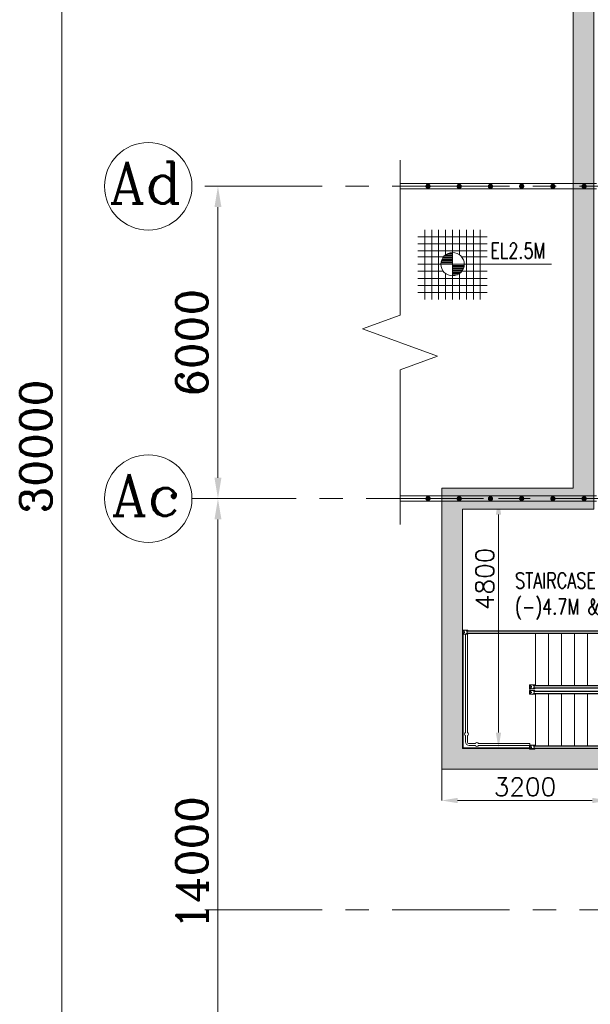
# Model space of a CAD drawing. Header units: inches. Extents: x 0 to 1545919, y 0 to 23143738.
# Tile 163 of 197: x 217357 to 228324, y 76193 to 95109. Entities that reach past the tile are written whole.
import ezdxf

# ---------------------------------------------------------------- set-up
doc = ezdxf.new("R2010")
doc.units = ezdxf.units.IN
doc.header["$LTSCALE"] = 1800
doc.header["$MEASUREMENT"] = 0
doc.linetypes.add('CENTER', pattern=[2, 1.25, -0.25, 0.25, -0.25])
doc.linetypes.add('HIDDEN', pattern=[0.375, 0.25, -0.125])
doc.layers.get('0').update_dxf_attribs({"color": 253, "lineweight": 5})
doc.layers.get('Defpoints').update_dxf_attribs({"lineweight": 18})
for name, color, linetype, lineweight in [('CONCRETE', 145, 'Continuous', 18), ('DIM', 4, 'Continuous', 18), ('GRID', 251, 'CENTER', 18), ('HATCH-1', 252, 'Continuous', 9), ('STAIR', 2, 'Continuous', 18), ('STEEL', 231, 'Continuous', 18), ('TEXT', 3, 'Continuous', 18)]:
    doc.layers.add(name, color=color, linetype=linetype, lineweight=lineweight)
doc.styles.add('ROMANC', font='ROMANC.SHX')
doc.styles.add('ROMANS', font='romans.shx')
doc.styles.get("Standard").update_dxf_attribs({"font": 'arial.ttf'})
doc.dimstyles.new('K2', dxfattribs={"dimtxt": 600, "dimasz": 400, "dimexe": 200, "dimexo": 200, "dimgap": 200, "dimtad": 1, "dimdec": 0, "dimzin": 0, "dimdsep": 46, "dimtxsty": 'ROMANC', "dimcen": 0.09, "dimclrd": 256, "dimclrt": 4, "dimadec": 0, "dimazin": 0, "dimtfac": 1, "dimtdec": 0, "dimtofl": 0, "dimtmove": 1, "dimatfit": 3, "dimfxl": 0.18, "dimtolj": 1, "dimtzin": 0, "dimarcsym": 0})
doc.dimstyles.new('USER175', dxfattribs={"dimscale": 175, "dimtxt": 2, "dimasz": 1.75, "dimexe": 0, "dimexo": 0, "dimgap": 0.5, "dimtad": 1, "dimdec": 0, "dimzin": 0, "dimdsep": 46, "dimtxsty": 'ROMANS', "dimcen": 0, "dimclrd": 4, "dimclre": 4, "dimclrt": 4, "dimadec": 0, "dimazin": 0, "dimtfac": 0.09, "dimtdec": 0, "dimtix": 1, "dimtofl": 0, "dimtmove": 0, "dimatfit": 3, "dimfxl": 1, "dimtolj": 1, "dimtzin": 0, "dimarcsym": 0})

# ---------------------------------------------------------------- blocks, each defined once
blk = doc.blocks.new('*D524')
at = {"layer": 'Defpoints', "color": 0, "transparency": 16777216}
for p in [(-38606, 16000), (-38606, -14000), (-37751, -14000)]:
    blk.add_point(p, dxfattribs=at)
at = {"layer": 'DIM', "color": 0, "lineweight": -2, "transparency": 16777216}
for p, q in [((-38406, 16000), (-37551, 16000)), ((-38406, -14000), (-37551, -14000))]:
    blk.add_line(p, q, dxfattribs=at)
at = {"layer": 'DIM', "lineweight": -2, "transparency": 16777216}
blk.add_line((-37751, 15600), (-37751, -13600), dxfattribs=at)
at = {"layer": 'DIM', "transparency": 16777216}
for points in [[(-37818, 15600), (-37684, 15600), (-37751, 16000)], [(-37818, -13600), (-37684, -13600), (-37751, -14000)]]:
    blk.add_solid(points, dxfattribs=at)
at = {"layer": 'DIM', "color": 4, "transparency": 16777216, "insert": (-38251, 1000), "char_height": 600, "attachment_point": 5, "rotation": 90, "style": 'ROMANC'}
blk.add_mtext('\\A1;30000', dxfattribs=at)
blk = doc.blocks.new('*D525')
at = {"layer": 'Defpoints', "color": 0, "transparency": 16777216}
for p in [(-34100, 0), (-34751, -14000), (-34100, -14000)]:
    blk.add_point(p, dxfattribs=at)
at = {"layer": 'DIM', "color": 0, "lineweight": -2, "transparency": 16777216}
for p, q in [((-34300, 0), (-34951, 0)), ((-34300, -14000), (-34951, -14000))]:
    blk.add_line(p, q, dxfattribs=at)
at = {"layer": 'DIM', "lineweight": -2, "transparency": 16777216}
blk.add_line((-34751, -400), (-34751, -13600), dxfattribs=at)
at = {"layer": 'DIM', "transparency": 16777216}
for points in [[(-34818, -400), (-34684, -400), (-34751, 0)], [(-34818, -13600), (-34684, -13600), (-34751, -14000)]]:
    blk.add_solid(points, dxfattribs=at)
at = {"layer": 'DIM', "color": 4, "transparency": 16777216, "insert": (-35251, -7000), "char_height": 600, "attachment_point": 5, "rotation": 90, "style": 'ROMANC'}
blk.add_mtext('\\A1;14000', dxfattribs=at)
blk = doc.blocks.new('STAIR FROM (-)4.7M & (+)2.2M')
at = {"layer": 'STAIR'}
for p, q in [((77773, 66340), (77773, 67444)), ((75384, 66340), (75384, 66287)), ((75384, 66340), (75384, 66287))]:
    blk.add_line(p, q, dxfattribs=at)
at = {"layer": 'STAIR', "flags": 128}
for points in [[(71790, 67402), (71790, 67381), (71773, 67381), (71773, 67456), (71821, 67456)], [(71790, 67402), (71790, 67381), (71773, 67381), (71773, 67456), (71821, 67456)], [(71773, 65184), (71773, 67381)], [(71773, 65184), (71773, 67381)], [(71783, 67381), (71783, 65194)], [(71783, 67381), (71783, 65194)], [(71824, 67456), (71809, 67454), (71797, 67445), (71789, 67433), (71786, 67418), (71789, 67404), (71797, 67392), (71809, 67383), (71824, 67380)], [(71824, 67456), (71809, 67454), (71797, 67445), (71789, 67433), (71786, 67418), (71789, 67404), (71797, 67392), (71809, 67383), (71824, 67380)], [(71790, 67435), (71790, 67456)], [(71790, 67435), (71790, 67456)], [(71821, 67381), (71790, 67381)], [(71821, 67381), (71790, 67381)], [(71812, 67418), (71809, 67430), (71805, 67418), (71809, 67407), (71812, 67418)], [(71812, 67418), (71809, 67430), (71805, 67418), (71809, 67407), (71812, 67418)], [(71809, 67429), (71809, 67430)], [(71809, 67429), (71809, 67430)], [(71809, 67408), (71809, 67407)], [(71809, 67408), (71809, 67407)], [(71824, 67456), (71838, 67454), (71851, 67445), (71859, 67433), (71862, 67418), (71859, 67404), (71851, 67392), (71838, 67383), (71824, 67380)], [(71824, 67456), (71838, 67454), (71851, 67445), (71859, 67433), (71862, 67418), (71859, 67404), (71851, 67392), (71838, 67383), (71824, 67380)], [(71826, 67456), (71875, 67456), (71875, 67437)], [(71826, 67456), (71875, 67456), (71875, 67437)], [(71875, 67399), (71875, 67381), (71826, 67381)], [(71875, 67399), (71875, 67381), (71826, 67381)], [(71830, 65492), (71830, 67381)], [(71830, 65492), (71830, 67381)], [(77773, 67437), (71856, 67437)], [(77773, 67437), (71856, 67437)], [(71856, 67399), (75318, 67399)], [(71856, 67399), (76674, 67399)], [(71868, 65492), (71868, 67381)], [(71868, 65492), (71868, 67381)], [(71875, 67444), (77773, 67444)], [(71875, 67444), (77773, 67444)], [(77773, 67443), (71875, 67443)], [(77773, 67443), (71875, 67443)], [(71875, 67393), (75318, 67393)], [(71875, 67393), (76674, 67393)], [(76674, 67392), (71875, 67392)], [(75318, 67392), (73068, 67392)], [(73174, 67392), (73174, 66392)], [(73424, 67392), (73424, 66392)], [(73424, 67392), (73424, 66392)], [(73674, 67392), (73674, 66392)], [(73674, 67392), (73674, 66392)], [(73924, 67392), (73924, 66392)], [(73924, 67392), (73924, 66392)], [(74174, 67392), (74174, 66392)], [(74174, 67392), (74174, 66392)], [(74424, 67392), (74424, 66392)], [(74424, 67392), (74424, 66392)], [(74674, 67392), (74674, 66392)], [(74674, 67392), (74674, 66392)], [(74924, 67392), (74924, 66392)], [(74924, 67392), (74924, 66392)], [(75174, 67392), (75174, 66392)], [(75174, 67392), (75174, 66392)], [(75424, 67393), (75424, 66392)], [(75674, 67392), (75674, 66392)], [(75924, 67392), (75924, 66392)], [(76174, 67392), (76174, 66392)], [(76424, 67392), (76424, 66392)], [(76674, 67392), (76674, 66392)], [(73078, 66350), (73078, 66329), (73061, 66329), (73061, 66404), (73110, 66404)], [(73078, 66350), (73078, 66329), (73061, 66329), (73061, 66404), (73110, 66404)], [(73112, 66404), (73098, 66402), (73085, 66393), (73077, 66381), (73074, 66366), (73077, 66352), (73085, 66340), (73098, 66331), (73112, 66328)], [(73112, 66404), (73098, 66402), (73085, 66393), (73077, 66381), (73074, 66366), (73077, 66352), (73085, 66340), (73098, 66331), (73112, 66328)], [(73078, 66383), (73078, 66404)], [(73078, 66383), (73078, 66404)], [(73112, 66404), (73127, 66402), (73139, 66393), (73147, 66381), (73150, 66366), (73147, 66352), (73139, 66340), (73127, 66331), (73112, 66328)], [(73112, 66404), (73127, 66402), (73139, 66393), (73147, 66381), (73150, 66366), (73147, 66352), (73139, 66340), (73127, 66331), (73112, 66328)], [(73115, 66404), (73163, 66404), (73163, 66385)], [(73115, 66404), (73163, 66404), (73163, 66385)], [(73163, 66392), (77773, 66392)], [(73163, 66392), (77773, 66392)], [(73078, 66245), (73078, 66224), (73061, 66224), (73061, 66299), (73110, 66299)], [(73078, 66245), (73078, 66224), (73061, 66224), (73061, 66299), (73110, 66299)], [(73068, 66336), (73068, 66299)], [(73068, 66336), (73068, 66299)], [(73112, 66299), (73098, 66296), (73085, 66288), (73077, 66276), (73074, 66261), (73077, 66247), (73085, 66234), (73098, 66226), (73112, 66223)], [(73112, 66299), (73098, 66296), (73085, 66288), (73077, 66276), (73074, 66261), (73077, 66247), (73085, 66234), (73098, 66226), (73112, 66223)], [(73110, 66329), (73078, 66329)], [(73110, 66329), (73078, 66329)], [(73078, 66277), (73078, 66299)], [(73078, 66277), (73078, 66299)], [(73110, 66224), (73078, 66224)], [(73110, 66224), (73078, 66224)], [(73101, 66366), (73098, 66378), (73093, 66366), (73098, 66355), (73101, 66366)], [(73101, 66366), (73098, 66378), (73093, 66366), (73098, 66355), (73101, 66366)], [(73101, 66261), (73098, 66272), (73093, 66261), (73098, 66250), (73101, 66261)], [(73101, 66261), (73098, 66272), (73093, 66261), (73098, 66250), (73101, 66261)], [(73098, 66377), (73098, 66378)], [(73098, 66377), (73098, 66378)], [(73098, 66356), (73098, 66355)], [(73098, 66356), (73098, 66355)], [(73098, 66272), (73098, 66272)], [(73098, 66272), (73098, 66272)], [(73098, 66250), (73098, 66250)], [(73098, 66250), (73098, 66250)], [(73112, 66299), (73127, 66296), (73139, 66288), (73147, 66276), (73150, 66261), (73147, 66247), (73139, 66234), (73127, 66226), (73112, 66223)], [(73112, 66299), (73127, 66296), (73139, 66288), (73147, 66276), (73150, 66261), (73147, 66247), (73139, 66234), (73127, 66226), (73112, 66223)], [(73163, 66347), (73163, 66329), (73115, 66329)], [(73163, 66347), (73163, 66329), (73115, 66329)], [(73115, 66299), (73163, 66299), (73163, 66280)], [(73115, 66299), (73163, 66299), (73163, 66280)], [(73163, 66242), (73163, 66224), (73115, 66224)], [(73163, 66242), (73163, 66224), (73115, 66224)], [(77773, 66385), (73144, 66385)], [(77773, 66385), (73144, 66385)], [(73144, 66347), (77773, 66347)], [(73144, 66347), (77773, 66347)], [(75468, 66280), (73144, 66280)], [(75468, 66280), (73144, 66280)], [(73144, 66242), (75468, 66242)], [(73144, 66242), (75468, 66242)], [(77773, 66391), (73163, 66391)], [(77773, 66391), (73163, 66391)], [(73163, 66341), (77773, 66341)], [(73163, 66341), (77773, 66341)], [(77773, 66340), (73163, 66340)], [(77773, 66340), (73163, 66340)], [(73163, 66287), (75441, 66287)], [(73163, 66287), (75441, 66287)], [(75441, 66286), (73163, 66286)], [(75441, 66286), (73163, 66286)], [(73163, 66236), (75441, 66236)], [(73163, 66236), (75441, 66236)], [(75441, 66235), (73163, 66235)], [(75441, 66235), (73163, 66235)], [(73174, 66235), (73174, 65235)], [(73174, 66235), (73174, 65235)], [(73424, 66235), (73424, 65235)], [(73424, 66235), (73424, 65235)], [(73674, 66235), (73674, 65235)], [(73674, 66235), (73674, 65235)], [(73924, 66235), (73924, 65235)], [(73924, 66235), (73924, 65235)], [(74174, 66235), (74174, 65235)], [(74174, 66235), (74174, 65235)], [(74424, 66235), (74424, 65235)], [(74424, 66235), (74424, 65235)], [(74674, 66235), (74674, 65235)], [(74674, 66235), (74674, 65235)], [(74924, 66235), (74924, 65235)], [(74924, 66235), (74924, 65235)], [(75174, 66235), (75174, 65183)], [(75174, 66235), (75174, 65183)], [(75424, 66235), (75424, 65183)], [(75440, 66287), (75440, 66299), (75489, 66299)], [(75440, 66287), (75440, 66299), (75489, 66299)], [(75457, 66242), (75457, 66224), (75440, 66224), (75440, 66235)], [(75457, 66242), (75457, 66224), (75440, 66224), (75440, 66235)], [(75457, 66280), (75457, 66299)], [(75457, 66280), (75457, 66299)], [(75489, 66224), (75457, 66224)], [(75489, 66224), (75457, 66224)], [(75491, 66299), (75477, 66296), (75464, 66288), (75459, 66280)], [(75491, 66299), (75477, 66296), (75464, 66288), (75459, 66280)], [(75491, 66223), (75477, 66226), (75464, 66234), (75459, 66242)], [(75491, 66223), (75477, 66226), (75464, 66234), (75459, 66242)], [(75468, 66242), (75472, 66245), (75476, 66248), (75477, 66249), (75480, 66261), (75477, 66273), (75476, 66275), (75472, 66277), (75468, 66280)], [(75468, 66242), (75472, 66245), (75476, 66248), (75477, 66249), (75480, 66261), (75477, 66273), (75476, 66275), (75472, 66277), (75468, 66280)], [(75491, 66299), (75506, 66296), (75518, 66288), (75526, 66276), (75529, 66261), (75526, 66247), (75518, 66234), (75506, 66226), (75491, 66223)], [(75491, 66299), (75506, 66296), (75518, 66288), (75526, 66276), (75529, 66261), (75526, 66247), (75518, 66234), (75506, 66226), (75491, 66223)], [(75494, 66299), (75542, 66299), (75542, 66224), (75494, 66224)], [(75494, 66299), (75542, 66299), (75542, 66224), (75494, 66224)], [(75542, 66287), (75587, 66287), (75587, 66286)], [(75542, 66287), (75587, 66287), (75587, 66286)], [(75542, 66236), (75588, 66236), (75588, 66286), (75542, 66286)], [(75542, 66236), (75588, 66236), (75588, 66286), (75542, 66286)], [(75587, 66236), (75587, 66235), (75542, 66235)], [(75587, 66236), (75587, 66235), (75542, 66235)], [(75588, 66286), (75588, 66236)], [(75588, 66286), (75588, 66236)], [(71830, 65428), (71822, 65433), (71814, 65446), (71811, 65460), (71814, 65475), (71822, 65487), (71830, 65492)], [(71830, 65428), (71822, 65433), (71814, 65446), (71811, 65460), (71814, 65475), (71822, 65487), (71830, 65492)], [(71868, 65428), (71876, 65433), (71884, 65446), (71887, 65460), (71884, 65475), (71876, 65487), (71868, 65492)], [(71868, 65428), (71876, 65433), (71884, 65446), (71887, 65460), (71884, 65475), (71876, 65487), (71868, 65492)], [(71830, 65310), (71830, 65428)], [(71830, 65310), (71830, 65428)], [(71830, 65310), (71835, 65284), (71850, 65261), (71873, 65246), (71899, 65241)], [(71830, 65310), (71835, 65284), (71850, 65261), (71873, 65246), (71899, 65241)], [(71868, 65310), (71868, 65428)], [(71868, 65310), (71868, 65428)], [(71868, 65310), (71870, 65298), (71877, 65288), (71887, 65281), (71899, 65279)], [(71868, 65310), (71870, 65298), (71877, 65288), (71887, 65281), (71899, 65279)], [(72017, 65279), (71899, 65279)], [(72017, 65279), (71899, 65279)], [(72049, 65298), (72035, 65295), (72022, 65287), (72017, 65279)], [(72049, 65298), (72035, 65295), (72022, 65287), (72017, 65279)], [(72049, 65298), (72064, 65295), (72076, 65287), (72081, 65279)], [(72049, 65298), (72064, 65295), (72076, 65287), (72081, 65279)], [(72081, 65279), (73068, 65279), (73068, 65241), (72081, 65241)], [(72081, 65279), (73068, 65279), (73068, 65241), (72081, 65241)], [(71783, 65194), (73068, 65194), (73068, 65184), (71773, 65184)], [(71783, 65194), (73068, 65194), (73068, 65184), (71773, 65184)], [(72017, 65241), (71899, 65241)], [(72017, 65241), (71899, 65241)], [(72049, 65222), (72035, 65225), (72022, 65233), (72017, 65241)], [(72049, 65222), (72035, 65225), (72022, 65233), (72017, 65241)], [(72049, 65222), (72064, 65225), (72076, 65233), (72081, 65241)], [(72049, 65222), (72064, 65225), (72076, 65233), (72081, 65241)], [(73061, 65194), (73061, 65241)], [(73061, 65194), (73061, 65241)], [(73078, 65193), (73078, 65172), (73061, 65172), (73061, 65184)], [(73078, 65193), (73078, 65172), (73061, 65172), (73061, 65184)], [(73068, 65247), (73110, 65247)], [(73068, 65247), (73110, 65247)], [(73112, 65247), (73098, 65244), (73085, 65236), (73077, 65224), (73074, 65209), (73077, 65195), (73085, 65182), (73098, 65174), (73112, 65171)], [(73112, 65247), (73098, 65244), (73085, 65236), (73077, 65224), (73074, 65209), (73077, 65195), (73085, 65182), (73098, 65174), (73112, 65171)], [(73078, 65225), (73078, 65247)], [(73078, 65225), (73078, 65247)], [(73110, 65172), (73078, 65172)], [(73110, 65172), (73078, 65172)], [(73101, 65209), (73098, 65220), (73093, 65209), (73098, 65198), (73101, 65209)], [(73101, 65209), (73098, 65220), (73093, 65209), (73098, 65198), (73101, 65209)], [(73098, 65220), (73098, 65220)], [(73098, 65220), (73098, 65220)], [(73098, 65198), (73098, 65198)], [(73098, 65198), (73098, 65198)], [(73112, 65247), (73127, 65244), (73139, 65236), (73147, 65224), (73150, 65209), (73147, 65195), (73139, 65182), (73127, 65174), (73112, 65171)], [(73112, 65247), (73127, 65244), (73139, 65236), (73147, 65224), (73150, 65209), (73147, 65195), (73139, 65182), (73127, 65174), (73112, 65171)], [(73115, 65247), (73163, 65247), (73163, 65228)], [(73115, 65247), (73163, 65247), (73163, 65228)], [(73163, 65190), (73163, 65172), (73115, 65172)], [(73163, 65190), (73163, 65172), (73115, 65172)], [(75460, 65228), (73144, 65228)], [(75460, 65228), (73144, 65228)], [(73144, 65190), (75460, 65190)], [(73144, 65190), (75460, 65190)], [(73163, 65235), (75318, 65235)], [(73163, 65235), (75441, 65235)], [(75458, 65234), (73163, 65234)], [(75458, 65234), (73163, 65234)], [(73163, 65184), (75440, 65184)], [(73163, 65184), (75458, 65184)], [(75318, 65183), (73163, 65183)], [(75441, 65183), (73163, 65183)], [(75458, 65228), (75458, 65247), (75441, 65247), (75441, 65235)], [(75458, 65228), (75458, 65247), (75441, 65247), (75441, 65235)], [(75441, 65183), (75441, 65172), (75490, 65172)], [(75441, 65183), (75441, 65172), (75490, 65172)], [(75490, 65247), (75458, 65247)], [(75490, 65247), (75458, 65247)], [(75458, 65190), (75458, 65172)], [(75458, 65190), (75458, 65172)], [(75492, 65247), (75478, 65244), (75465, 65236), (75460, 65228)], [(75492, 65247), (75478, 65244), (75465, 65236), (75460, 65228)], [(75492, 65171), (75478, 65174), (75465, 65182), (75460, 65190)], [(75492, 65171), (75478, 65174), (75465, 65182), (75460, 65190)], [(75469, 65228), (75473, 65225), (75477, 65223), (75478, 65221), (75481, 65209), (75478, 65197), (75477, 65196), (75473, 65193), (75469, 65190)], [(75469, 65228), (75473, 65225), (75477, 65223), (75478, 65221), (75481, 65209), (75478, 65197), (75477, 65196), (75473, 65193), (75469, 65190)], [(75492, 65171), (75507, 65174), (75519, 65182), (75527, 65195), (75530, 65209), (75527, 65224), (75519, 65236), (75507, 65244), (75492, 65247)], [(75492, 65171), (75507, 65174), (75519, 65182), (75527, 65195), (75530, 65209), (75527, 65224), (75519, 65236), (75507, 65244), (75492, 65247)], [(75495, 65172), (75543, 65172), (75543, 65247), (75495, 65247)], [(75495, 65172), (75543, 65172), (75543, 65247), (75495, 65247)], [(75588, 65234), (75588, 65235), (75543, 65235)], [(75588, 65234), (75588, 65235), (75543, 65235)], [(75543, 65234), (75589, 65234), (75589, 65184), (75543, 65184)], [(75543, 65234), (75589, 65234), (75589, 65184), (75543, 65184)], [(75543, 65183), (75588, 65183), (75588, 65184)], [(75543, 65183), (75588, 65183), (75588, 65184)], [(75589, 65184), (75589, 65234)], [(75589, 65184), (75589, 65234)]]:
    blk.add_lwpolyline(points, dxfattribs=at)
blk = doc.blocks.new('*D513')
at = {"layer": 'Defpoints', "color": 0, "transparency": 16777216}
for p in [(-29359, 0), (-29087, 0), (-29087, -4800)]:
    blk.add_point(p, dxfattribs=at)
at = {"layer": 'DIM', "color": 4, "lineweight": -2, "transparency": 16777216}
for p, q in [((-29087, 0), (-29359, 0)), ((-29359, -4494), (-29359, -306)), ((-29087, -4800), (-29359, -4800))]:
    blk.add_line(p, q, dxfattribs=at)
at = {"layer": 'DIM', "color": 4, "transparency": 16777216}
for points in [[(-29410, -306), (-29308, -306), (-29359, 0)], [(-29410, -4494), (-29308, -4494), (-29359, -4800)]]:
    blk.add_solid(points, dxfattribs=at)
at = {"layer": 'DIM', "color": 4, "transparency": 16777216, "insert": (-29621, -1543), "char_height": 350, "attachment_point": 5, "rotation": 90, "style": 'ROMANS'}
blk.add_mtext('\\A1;4800', dxfattribs=at)
blk = doc.blocks.new('*D521')
at = {"layer": 'Defpoints', "color": 0, "transparency": 16777216}
for p in [(-34100, 6000), (-34751, 0), (-34100, 0)]:
    blk.add_point(p, dxfattribs=at)
at = {"layer": 'DIM', "color": 0, "lineweight": -2, "transparency": 16777216}
for p, q in [((-34300, 6000), (-34951, 6000)), ((-34300, 0), (-34951, 0))]:
    blk.add_line(p, q, dxfattribs=at)
at = {"layer": 'DIM', "lineweight": -2, "transparency": 16777216}
blk.add_line((-34751, 5600), (-34751, 400), dxfattribs=at)
at = {"layer": 'DIM', "transparency": 16777216}
for points in [[(-34818, 5600), (-34684, 5600), (-34751, 6000)], [(-34818, 400), (-34684, 400), (-34751, 0)]]:
    blk.add_solid(points, dxfattribs=at)
at = {"layer": 'DIM', "color": 4, "transparency": 16777216, "insert": (-35251, 3000), "char_height": 600, "attachment_point": 5, "rotation": 90, "style": 'ROMANC'}
blk.add_mtext('\\A1;6000', dxfattribs=at)
blk = doc.blocks.new('LEVEL')
at = {"flags": 128}
for points in [[(-533, 658), (-533, -676)], [(-400, 658), (-400, -676)], [(-267, 658), (-267, -676)], [(-267, 658), (-267, -676)], [(-133, 658), (-133, 181)], [(0, 658), (0, -676)], [(0, 658), (0, -676)], [(133, 658), (133, 181)], [(133, 658), (133, 181)], [(267, 658), (267, -676)], [(400, 658), (400, -676)], [(533, 658), (533, -676)], [(-667, 524), (667, 524)], [(-667, 391), (667, 391)], [(-667, 258), (667, 258)], [(-93, 205), (0, 205)], [(0, 0), (0, 264)], [(-667, 142), (-174, 142)], [(-667, 0), (667, 0)], [(-265, 0), (0, 0)], [(-225, 2), (0, 2)], [(-224, 25), (0, 25)], [(-220, 47), (0, 47)], [(-214, 70), (0, 70)], [(-205, 92), (0, 92)], [(-194, 115), (0, 115)], [(-178, 137), (0, 137)], [(-158, 160), (0, 160)], [(-132, 182), (0, 182)], [(1900, 0), (0, 0)], [(0, 0), (0, -261)], [(174, 142), (667, 142)], [(-667, -133), (-181, -133)], [(-133, -181), (-133, -676)], [(225, -2), (0, -2)], [(224, -25), (0, -25)], [(220, -47), (0, -47)], [(214, -70), (0, -70)], [(205, -92), (0, -92)], [(194, -115), (0, -115)], [(178, -137), (0, -137)], [(158, -160), (0, -160)], [(132, -182), (0, -182)], [(133, -181), (133, -676)], [(133, -181), (133, -676)], [(181, -133), (667, -133)], [(-667, -276), (667, -276)], [(93, -205), (0, -205)], [(-667, -409), (667, -409)], [(-667, -542), (667, -542)]]:
    blk.add_lwpolyline(points, dxfattribs=at)
for points in [[(0, 225, 0.414246), (-225, 0)], [(225, 0, 0.414258), (0, 225)], [(-225, 0, 0.414221), (0, -225)], [(0, -225, 0.414246), (225, 0)]]:
    blk.add_lwpolyline(points, format="xyb", dxfattribs=at)
at = {"flags": 4}
blk.add_attdef('LEVEL', (839, 107), '', height=300, dxfattribs=at)
blk = doc.blocks.new('*D523')
at = {"layer": 'Defpoints', "color": 0, "transparency": 16777216}
for p in [(-30450, -5200), (-27250, -5200), (-27250, -5800)]:
    blk.add_point(p, dxfattribs=at)
at = {"layer": 'DIM', "color": 4, "lineweight": -2, "transparency": 16777216}
for p, q in [((-30450, -5200), (-30450, -5800)), ((-27250, -5200), (-27250, -5800)), ((-30144, -5800), (-27556, -5800))]:
    blk.add_line(p, q, dxfattribs=at)
at = {"layer": 'DIM', "color": 4, "transparency": 16777216}
for points in [[(-30144, -5749), (-30144, -5851), (-30450, -5800)], [(-27556, -5749), (-27556, -5851), (-27250, -5800)]]:
    blk.add_solid(points, dxfattribs=at)
at = {"layer": 'DIM', "color": 4, "transparency": 16777216, "insert": (-28850, -5538), "char_height": 350, "attachment_point": 5, "style": 'ROMANS'}
blk.add_mtext('\\A1;3200', dxfattribs=at)
blk = doc.blocks.new('CW-PIT')
at = {"layer": 'HATCH-1'}
h = blk.add_hatch(dxfattribs=at)
h.set_pattern_fill('AR-CONC', color=256, scale=100, angle=90, style=0)
h.set_pattern_definition([(140, (-337318.76, -38353.04), (62.7521, 717.2602), [75, -825]), (85, (-337318.76, -38353.04), (-752.1921, -138.7513), [60, -660]), (190.4514, (-337313.5, -38293.3), (-689.4395, 578.5094), [63.7402, -701.1421]), (136.1842, (-337518.8, -38353), (165.519, 1067.241), [112.5, -1237.5]), (186.6356, (-337505, -38264.1), (-974.118, 934.6627), [95.6103, -1051.713]), (81.1842, (-337518.8, -38353), (-974.1186, 934.662), [90, -990]), (111, (-337468.76, -38253.04), (402.6189, 596.907), [75, -825]), (56, (-337468.76, -38253.04), (-725.15, 243.3153), [60, -660]), (161.4514, (-337435.2, -38203.3), (-322.5305, 840.2226), [63.7402, -701.1421]), (127.5, (-337318.76, -38353.04), (-332.89385, 12.15986), [0, -652, 0, -670, 0, -662.5]), (97.5, (-337318.76, -38353.04), (-394.4117, 263.06954), [0, -382, 0, -637, 0, -252.5]), (57.5, (-337318.76, -38576.04), (22.55487, 533.82244), [0, -250, 0, -780, 0, -1035]), (47.5, (-337318.76, -38676.04), (-100.105, 583.1862), [0, -325, 0, -518, 0, -735])])
h.paths.add_polyline_path([(-27925, 11400), (-27525, 11000), (-27525, -200), (-30050, -200), (-30050, -4800), (-24050, -4800), (-24050, -5200), (-30450, -5200), (-30450, 200), (-27925, 200)])
at = {"layer": 'CONCRETE'}
blk.add_lwpolyline([(-27925, 11400), (-27525, 11000), (-27525, -200), (-30050, -200), (-30050, -4800), (-24050, -4800), (-24050, -5200), (-30450, -5200), (-30450, 200), (-27925, 200)], close=True, dxfattribs=at)
blk = doc.blocks.new('PLATFORM AT EL 0.0M & EL 2.2M LEVEL')
for centre in [(-36091.2, 6000), (-36091.2, 6000), (-36091.2, 0), (-36091.2, 0)]:
    blk.add_circle(centre, 840.3)
at = {"layer": 'GRID'}
for p, q in [((-14750, 6000), (-35250.8, 6000)), ((20750, 0), (-35250.8, 0)), ((-14750, -7900), (-35250.8, -7900))]:
    blk.add_line(p, q, dxfattribs=at)
at = {"layer": 'STEEL'}
for p, q in [((-31250, 6050), (-27475, 6050)), ((-31250, 5950), (-27475, 5950)), ((-31250, 50), (-27475, 50)), ((-31250, -50), (-27475, -50))]:
    blk.add_line(p, q, dxfattribs=at)
blk.add_lwpolyline([(-31250, 6500), (-31250, 3525), (-31971.2, 3262.5), (-30528.8, 2737.5), (-31250, 2475), (-31250, -500)], dxfattribs=at)
at = {"layer": 'STEEL', "const_width": 50}
for points in [[(-30738.7, 6000, 1), (-30688.7, 6000, 1)], [(-30138.7, 6000, 1), (-30088.7, 6000, 1)], [(-29538.7, 6000, 1), (-29488.7, 6000, 1)], [(-28938.7, 6000, 1), (-28888.7, 6000, 1)], [(-28338.7, 6000, 1), (-28288.7, 6000, 1)], [(-27738.7, 6000, 1), (-27688.7, 6000, 1)], [(-30738.7, 0, 1), (-30688.7, 0, 1)], [(-30138.7, 0, 1), (-30088.7, 0, 1)], [(-29538.7, 0, 1), (-29488.7, 0, 1)], [(-28938.7, 0, 1), (-28888.7, 0, 1)], [(-28338.7, 0, 1), (-28288.7, 0, 1)], [(-27738.7, 0, 1), (-27688.7, 0, 1)]]:
    blk.add_lwpolyline(points, format="xyb", close=True, dxfattribs=at)
at = {"layer": 'STAIR'}
blk.add_blockref('STAIR FROM (-)4.7M & (+)2.2M', (-101823, -69984.1), dxfattribs=at)
at = {"layer": 'STEEL'}
ref = blk.add_blockref('LEVEL', (-30242.5, 4503.4), dxfattribs=at)
ref.add_attrib('LEVEL', 'EL2.5M', (-29515, 4610.4), dxfattribs={"layer": '0', "color": 3, "height": 300, "style": 'ROMANS', "width": 0.75, "flags": 4})
at = {"layer": 'TEXT', "style": 'ROMANC'}
for s, p in [('Ad', (-36839.7, 5666.7)), ('Ac', (-36800, -333.3))]:
    blk.add_text(s, height=800, dxfattribs=at).set_placement(p)
at = {"layer": 'TEXT', "insert": (-29039, -1424.8), "char_height": 300, "attachment_point": 1}
blk.add_mtext_dynamic_manual_height_columns('{\\Fromans|c0;\\W0.75;STAIRCASE FROM (-)4.7M & (+)2.2M}', width=3510.042, gutter_width=1, heights=[0], dxfattribs=at)
at = {"layer": 'DIM'}
for base, p1, p2, picture, middle in [((-37750.8, -14000), (-38606.1, 16000), (-38606.1, -14000), '*D524', (-38250.8, 1000)), ((-34750.8, 0), (-34099.9, 6000), (-34099.9, 0), '*D521', (-35250.8, 3000)), ((-34750.8, -14000), (-34099.9, 0), (-34099.9, -14000), '*D525', (-35250.8, -7000))]:
    dim = blk.add_linear_dim(base=base, p1=p1, p2=p2, angle=90, dimstyle='K2', dxfattribs=at)
    dim.commit()
    dim.dimension.update_dxf_attribs({"geometry": picture, "text_midpoint": middle})
dim = blk.add_linear_dim(base=(-29358.6, 0), p1=(-29087.5, -4800), p2=(-29087.5, 0), angle=90, dimstyle='USER175', dxfattribs=at)
dim.commit()
dim.dimension.update_dxf_attribs({"geometry": '*D513', "text_midpoint": (-29358.6, -1542.7), "dimtype": 128})
dim = blk.add_linear_dim(base=(-27250, -5800), p1=(-30450, -5200), p2=(-27250, -5200), dimstyle='USER175', dxfattribs=at)
dim.commit()
dim.dimension.update_dxf_attribs({"geometry": '*D523', "text_midpoint": (-28850, -5537.5)})

msp = doc.modelspace()

# ---------------------------------------------------------------- block references
msp.add_blockref('PLATFORM AT EL 0.0M & EL 2.2M LEVEL', (255918.434, 85908.57))
at = {"linetype": 'HIDDEN'}
msp.add_blockref('CW-PIT', (255918.434, 85908.57), dxfattribs=at)

doc.saveas('drawing.dxf')
